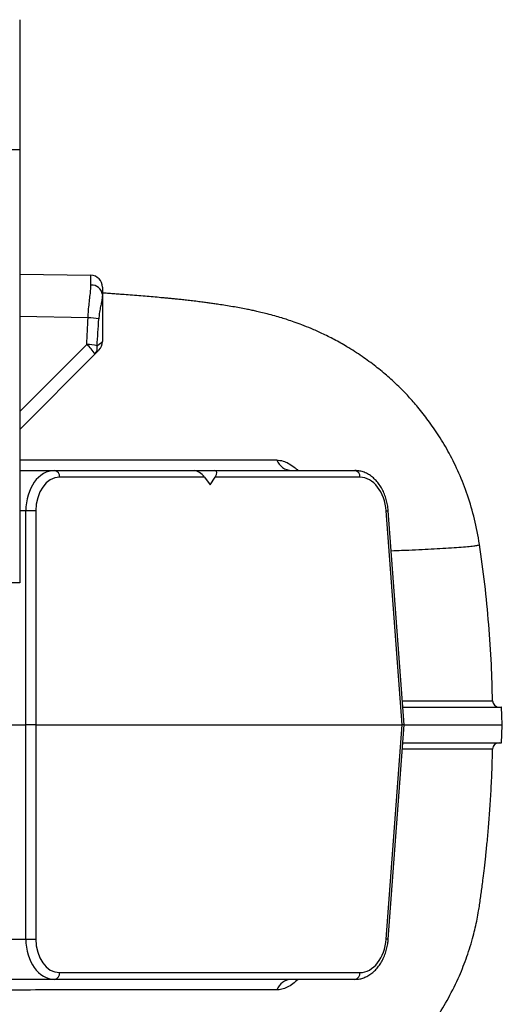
# Model space of a CAD drawing. Header units: millimetres. Extents: x 1240 to 2170, y 618 to 2781.
# Tile 5 of 9: x 1966 to 2170, y 850 to 1266. Entities that reach past the tile are written whole.
import ezdxf

# ---------------------------------------------------------------- set-up
doc = ezdxf.new("R2010")
doc.units = ezdxf.units.MM

msp = doc.modelspace()

# ---------------------------------------------------------------- linework, layer by layer
at = {"color": 7, "linetype": 'Continuous', "lineweight": 25}
for p, q in [((1965.91, 1266.1), (1965.91, 1211.1)), ((1965.91, 1211.1), (1960.91, 1211.1)), ((1965.91, 1211.1), (1965.91, 1028.18)), ((1965.91, 1158.6), (1996, 1158.08)), ((2000.91, 1153.08), (2000.91, 1149.96)), ((2000.91, 1149.96), (2000.91, 1130.06)), ((1997.73, 1124.8), (1965.91, 1092.99)), ((1965.91, 1075.6), (1980.69, 1075.6)), ((1980.69, 1075.6), (2039.94, 1075.6)), ((2039.94, 1075.6), (2048.42, 1075.6)), ((2048.42, 1075.6), (2107.67, 1075.6)), ((2080.85, 1075.6), (2080.81, 1075.6)), ((2044.07, 1072.75), (1982.81, 1072.75)), ((2044.07, 1072.75), (2046.42, 1069.6)), ((2046.42, 1069.6), (2048.53, 1072.75)), ((2109.79, 1072.75), (2048.53, 1072.75)), ((1968.51, 968.1), (1968.51, 1058.54)), ((1972.75, 1058.54), (1972.75, 968.1)), ((2127.61, 968.1), (2120.91, 1058.54)), ((2128.49, 968.1), (2121.78, 1058.6)), ((1965.91, 1028.18), (1960.91, 1028.18)), ((1951.93, 968.1), (1968.51, 968.1)), ((1968.51, 877.65), (1968.51, 968.1)), ((1972.75, 968.1), (1968.51, 968.1)), ((1972.75, 968.1), (1972.75, 877.65)), ((1972.75, 968.1), (2127.61, 968.1)), ((2120.91, 877.65), (2127.61, 968.1)), ((2121.78, 877.59), (2128.49, 968.1)), ((2128.49, 968.1), (2127.61, 968.1)), ((1949.63, 877.65), (1968.51, 877.65)), ((1982.81, 863.44), (2109.79, 863.44)), ((1980.69, 860.6), (1959.08, 860.6)), ((2107.67, 860.6), (1980.69, 860.6))]:
    msp.add_line(p, q, dxfattribs=at)
at = {"color": 8, "linetype": 'Continuous', "lineweight": 25}
for p, q in [((1994.84, 1140.19), (1965.91, 1140.69)), ((1965.91, 1100.5), (1994.28, 1128.86)), ((1968.51, 1058.54), (1965.91, 1058.54))]:
    msp.add_line(p, q, dxfattribs=at)
at = {"color": 7, "linetype": 'Continuous', "lineweight": 25, "flags": 128}
for points in [[(1998.62, 1128.34), (1999.61, 1129.08), (2000.33, 1129.62), (2000.77, 1129.95), (2000.91, 1130.06)], [(1999.45, 1126.53), (1999.25, 1126.33), (1998.68, 1125.75), (1997.73, 1124.8)], [(2170, 968.1), (2169.79, 972.07), (2169.61, 975.6)], [(2169.61, 960.59), (2169.79, 964.12), (2170, 968.1)]]:
    msp.add_lwpolyline(points, dxfattribs=at)
at = {"color": 8, "linetype": 'Continuous', "lineweight": 25, "flags": 128}
for points in [[(2120.91, 1058.54), (2121.28, 1058.56), (2121.55, 1058.59), (2121.72, 1058.6), (2121.78, 1058.6), (2121.78, 1058.6)], [(2121.78, 877.59), (2121.72, 877.59), (2121.55, 877.61), (2121.28, 877.63), (2120.91, 877.65)]]:
    msp.add_lwpolyline(points, dxfattribs=at)
at = {"color": 7, "linetype": 'Continuous', "lineweight": 25}
for centre, radius, start, end in [((1995.91, 1153.08), 5, 0, 89), ((1996.41, 1149.39), 4.54, 7.2034, 94.7281), ((1994.37, 1116.24), 23.95, 77.9561, 88.8744), ((1983.95, 1116.59), 16.04, 30.7994, 49.9116), ((1993.27, 1102.18), 26.7, 78.439, 87.8261), ((1994.96, 1127.38), 3.79, 317.0768, 14.6474), ((1995.91, 1130.06), 5, 315, 0), ((2081.08, 1082.48), 6.89, 200.6905, 267.8318), ((1980.2, 1073.02), 2.62, 354.2104, 79.1717), ((2107.18, 1073.02), 2.62, 354.2104, 79.1717), ((1970.63, 1024.92), 33.69, 86.3944, 93.6056), ((2168.69, 978.4), 2.8, 181.543, 269.7681), ((2168.69, 957.8), 2.8, 90.0015, 178.9415), ((1970.63, 911.25), 33.67, 266.3924, 273.6076), ((1980.2, 863.17), 2.62, 280.8283, 5.7896), ((2107.18, 863.17), 2.62, 280.8283, 5.7896), ((2081.09, 853.71), 6.89, 92.1668, 159.302)]:
    msp.add_arc(centre, radius, start, end, dxfattribs=at)
for centre, major_axis, ratio, start_param, end_param in [((1995.91, 1138.07), (0.09, 20), 0.003927, 5.626546, 6.283134), ((1981, 1197.47), (-0.27, 142.74), 0.105072, 4.210808, 4.299277), ((1980.91, 1196.94), (-0.36, 142.74), 0.140095, 4.210653, 4.299121), ((1981.25, 1057.6), (-1.11, 17.98), 0.705763, 6.239705, 7.758142), ((2042.06, 1072.6), (2.77, -2.77), 0.414214, 1.230457, 2.748894), ((2046.3, 1072.6), (2.77, 2.77), 0.414214, 5.157448, 6.675884), ((1983.37, 1057.75), (-1.11, 14.98), 0.705175, 6.23111, 7.749547), ((2110.34, 1057.75), (-1.11, 14.98), 0.705175, 4.712674, 6.23111), ((1981.25, 878.6), (1.11, 17.98), 0.705763, 1.666636, 3.185073), ((1983.37, 878.44), (1.11, 14.98), 0.705175, 1.675231, 3.193668), ((2110.34, 878.44), (1.11, 14.98), 0.705175, 3.193668, 4.712104)]:
    msp.add_ellipse(centre, major_axis=major_axis, ratio=ratio, start_param=start_param, end_param=end_param, dxfattribs=at)
for points, knots in [([(1994.84, 1140.19), (1994.9, 1141.21), (1995, 1143.29), (1995.31, 1146.31), (1995.65, 1149.16), (1995.96, 1151.77), (1996.01, 1153.19), (1996.03, 1153.92)], [0, 0, 0, 0, 0.190295, 0.389501, 0.594137, 0.794171, 1, 1, 1, 1]), ([(2000.91, 1149.96), (2000.88, 1149.45), (2000.82, 1148.42), (2000.44, 1146.5), (1999.99, 1144.34), (1999.57, 1142.08), (1999.44, 1140.43), (1999.37, 1139.67)], [0, 0, 0, 0, 0.212224, 0.431135, 0.624428, 0.824558, 1, 1, 1, 1]), ([(2160.34, 1044.41), (2159.71, 1047.99), (2158.47, 1055.02), (2155.47, 1065.06), (2151.86, 1074.33), (2147.74, 1082.72), (2143.36, 1090.16), (2138.9, 1096.63), (2134.56, 1102.15), (2130.61, 1106.63), (2127.16, 1110.19), (2124.27, 1112.96), (2121.66, 1115.32), (2119.11, 1117.48), (2115.5, 1120.38), (2110.59, 1123.97), (2104.75, 1127.72), (2099.01, 1130.95), (2093.85, 1133.51), (2089.22, 1135.56), (2085.41, 1137.09), (2082.07, 1138.31), (2079.15, 1139.3), (2076.47, 1140.14), (2073.64, 1140.97), (2070.71, 1141.76), (2067.98, 1142.43), (2065.71, 1142.95), (2063.7, 1143.39), (2061.42, 1143.85), (2058.8, 1144.35), (2055.91, 1144.86), (2053.01, 1145.34), (2050.34, 1145.75), (2048.02, 1146.09), (2046.01, 1146.37), (2043.94, 1146.65), (2041.62, 1146.94), (2039.1, 1147.25), (2036.57, 1147.54), (2034.28, 1147.79), (2032.26, 1148), (2030.38, 1148.19), (2028.46, 1148.38), (2026.08, 1148.6), (2023.21, 1148.86), (2019.84, 1149.15), (2016.31, 1149.44), (2012.76, 1149.72), (2009.53, 1149.97), (2006.75, 1150.18), (2004.32, 1150.36), (2002.41, 1150.5), (2001.22, 1150.58), (2000.91, 1150.6)], [0, 0, 0, 0, 0.033994, 0.066682, 0.097756, 0.126903, 0.153848, 0.178382, 0.200311, 0.219491, 0.234259, 0.246694, 0.257078, 0.267535, 0.278488, 0.30149, 0.326509, 0.346815, 0.366692, 0.384582, 0.400768, 0.415251, 0.428139, 0.440648, 0.456433, 0.474556, 0.490579, 0.504596, 0.518458, 0.534255, 0.555669, 0.579405, 0.605322, 0.630491, 0.648456, 0.664905, 0.68239, 0.702284, 0.724556, 0.744929, 0.762589, 0.777586, 0.791442, 0.806324, 0.822252, 0.846314, 0.871485, 0.896682, 0.921925, 0.945782, 0.962622, 0.977826, 0.994226, 1, 1, 1, 1]), ([(2121.78, 1058.6), (2121.74, 1059.04), (2121.63, 1060.27), (2121.26, 1062.27), (2120.61, 1064.55), (2119.73, 1066.72), (2118.64, 1068.74), (2117.36, 1070.56), (2115.89, 1072.15), (2114.27, 1073.48), (2112.53, 1074.5), (2110.71, 1075.21), (2109.08, 1075.55), (2108.06, 1075.58), (2107.67, 1075.6)], [0, 0, 0, 0, 0.048916, 0.138955, 0.229184, 0.319617, 0.410278, 0.501113, 0.591885, 0.682218, 0.771607, 0.859581, 0.945916, 1, 1, 1, 1]), ([(2165.87, 978.34), (2165.74, 983.43), (2165.45, 994.2), (2164.33, 1010.61), (2162.69, 1027.55), (2161.13, 1038.79), (2160.34, 1044.41)], [0, 0, 0, 0, 0.230316, 0.486975, 0.743582, 1, 1, 1, 1]), ([(2127.93, 975.6), (2128.17, 975.6), (2130.68, 975.6), (2135.65, 975.6), (2142.63, 975.6), (2149.23, 975.6), (2154.49, 975.6), (2158.62, 975.6), (2162.18, 975.6), (2165.33, 975.6), (2167.83, 975.6), (2169.14, 975.6), (2169.64, 975.6), (2169.57, 975.6), (2169.55, 975.6)], [0, 0, 0, 0, 0.00843, 0.089224, 0.197108, 0.305037, 0.412929, 0.493712, 0.574495, 0.682393, 0.790335, 0.898229, 0.979021, 1, 1, 1, 1]), ([(2128.49, 968.1), (2128.64, 968.1), (2131.07, 968.1), (2135.28, 968.1), (2141.06, 968.1), (2146.28, 968.1), (2151.01, 968.1), (2155.24, 968.1), (2158.96, 968.1), (2162.17, 968.1), (2164.85, 968.1), (2166.99, 968.1), (2168.59, 968.1), (2169.58, 968.1), (2170.03, 968.1), (2169.96, 968.1), (2169.94, 968.1)], [0, 0, 0, 0, 0.00548, 0.086442, 0.167354, 0.248268, 0.329464, 0.410661, 0.491535, 0.572478, 0.65339, 0.734301, 0.815514, 0.896727, 0.977603, 1, 1, 1, 1]), ([(1895.13, 779.55), (1896.41, 779.66), (1899.67, 779.95), (1905.36, 780.41), (1911.98, 780.91), (1919.83, 781.42), (1928.57, 781.88), (1937.17, 782.25), (1944.78, 782.54), (1951.83, 782.8), (1958.94, 783.08), (1966.24, 783.41), (1973.1, 783.76), (1979.49, 784.13), (1985.65, 784.52), (1991.8, 784.94), (1997.97, 785.37), (2004.32, 785.83), (2010.76, 786.32), (2016.36, 786.76), (2020.99, 787.14), (2024.61, 787.46), (2027.86, 787.76), (2030.72, 788.03), (2033.23, 788.29), (2035.5, 788.53), (2037.33, 788.74), (2038.81, 788.91), (2040.02, 789.05), (2041.37, 789.21), (2042.95, 789.41), (2044.98, 789.68), (2047.29, 789.99), (2049.78, 790.35), (2052.15, 790.71), (2054.29, 791.05), (2056.27, 791.39), (2058.09, 791.71), (2059.72, 792.01), (2061.22, 792.3), (2062.73, 792.6), (2064.72, 793.02), (2067.07, 793.55), (2069.5, 794.13), (2071.75, 794.71), (2073.72, 795.25), (2075.6, 795.79), (2077.36, 796.32), (2079.11, 796.88), (2080.85, 797.46), (2083.37, 798.34), (2087.15, 799.76), (2091.88, 801.77), (2096.96, 804.2), (2101.86, 806.82), (2106.5, 809.58), (2110.68, 812.33), (2114.69, 815.2), (2118.48, 818.16), (2122.01, 821.17), (2125.05, 823.96), (2128.47, 827.31), (2132.54, 831.66), (2137.43, 837.56), (2142.49, 844.63), (2147.46, 852.88), (2151.71, 861.53), (2155.16, 870.31), (2157.26, 877.14), (2158.58, 882.44), (2159.35, 885.99), (2159.95, 889.19), (2160.4, 892.17), (2160.78, 894.84), (2161.16, 897.58), (2161.53, 900.35), (2161.95, 903.65), (2162.45, 907.79), (2163.02, 912.86), (2163.62, 918.75), (2164.23, 925.47), (2164.81, 933.03), (2165.32, 941.42), (2165.71, 949.8), (2165.82, 955.36), (2165.88, 957.85)], [0, 0, 0, 0, 0.008445, 0.021621, 0.038947, 0.055218, 0.078883, 0.104694, 0.123776, 0.140926, 0.161182, 0.18132, 0.200757, 0.219362, 0.238571, 0.259004, 0.280669, 0.303604, 0.327822, 0.353349, 0.370364, 0.386612, 0.401452, 0.414896, 0.426947, 0.437606, 0.447365, 0.453117, 0.458671, 0.46461, 0.472168, 0.481403, 0.494561, 0.507213, 0.519079, 0.530233, 0.539552, 0.548015, 0.556154, 0.562323, 0.56856, 0.576381, 0.586052, 0.595676, 0.603923, 0.610674, 0.616224, 0.621757, 0.62646, 0.631255, 0.636459, 0.64583, 0.657251, 0.66792, 0.67932, 0.689944, 0.699729, 0.708682, 0.718722, 0.727525, 0.735147, 0.741861, 0.753868, 0.767911, 0.783839, 0.80148, 0.820625, 0.836539, 0.853108, 0.859766, 0.866492, 0.873028, 0.877657, 0.883048, 0.888056, 0.893331, 0.899128, 0.906972, 0.916263, 0.927063, 0.939414, 0.953345, 0.968878, 0.98603, 1, 1, 1, 1]), ([(2165.89, 957.85), (2165.89, 957.85), (2166.03, 957.85), (2165.51, 957.85), (2164.23, 957.85), (2161.98, 957.85), (2158.94, 957.85), (2155.08, 957.85), (2150.49, 957.85), (2145.16, 957.85), (2139.03, 957.85), (2133.19, 957.85), (2129.16, 957.85), (2127.73, 957.85)], [0, 0, 0, 0, 0.002511, 0.107279, 0.210444, 0.313685, 0.416938, 0.52012, 0.625499, 0.730942, 0.836367, 0.94172, 1, 1, 1, 1]), ([(2127.93, 960.6), (2128.17, 960.6), (2130.68, 960.6), (2135.65, 960.6), (2142.63, 960.6), (2149.23, 960.6), (2154.49, 960.6), (2158.62, 960.6), (2162.18, 960.6), (2165.33, 960.6), (2167.83, 960.6), (2169.14, 960.6), (2169.64, 960.6), (2169.57, 960.6), (2169.55, 960.6)], [0, 0, 0, 0, 0.00843, 0.089224, 0.197108, 0.305037, 0.412929, 0.493712, 0.574495, 0.682393, 0.790335, 0.898229, 0.979021, 1, 1, 1, 1]), ([(2107.67, 860.6), (2108.04, 860.61), (2109.03, 860.64), (2110.6, 860.96), (2112.35, 861.61), (2114.03, 862.55), (2115.6, 863.77), (2117.05, 865.26), (2118.35, 866.99), (2119.47, 868.93), (2120.39, 871.04), (2121.1, 873.29), (2121.57, 875.49), (2121.71, 876.94), (2121.78, 877.59)], [0, 0, 0, 0, 0.052009, 0.135671, 0.219644, 0.304612, 0.390902, 0.478522, 0.567213, 0.656608, 0.746371, 0.836265, 0.92619, 1, 1, 1, 1]), ([(2074.64, 856.14), (2070.89, 856.14), (2066.97, 856.14), (2058.81, 856.14), (2054.55, 856.14), (2047.9, 856.14), (2045.63, 856.14), (2041.02, 856.14), (2038.67, 856.14), (2031.5, 856.15), (2026.58, 856.15), (2019, 856.15), (2016.44, 856.15), (2011.25, 856.15), (2008.63, 856.15), (2000.67, 856.14), (1995.24, 856.14), (1978.56, 856.12), (1966.9, 856.1), (1954.86, 856.08)], [0, 0, 0, 0, 0.125, 0.125, 0.25, 0.25, 0.3125, 0.3125, 0.375, 0.375, 0.5, 0.5, 0.5625, 0.5625, 0.625, 0.625, 0.75, 0.75, 1, 1, 1, 1])]:
    msp.add_open_spline(points, degree=3, knots=knots, dxfattribs=at)
at = {"color": 8, "linetype": 'Continuous', "lineweight": 25}
for points, knots in [([(1965.91, 1080.09), (1966.55, 1080.09), (1971.52, 1080.08), (1980.54, 1080.07), (1992.87, 1080.06), (2005.35, 1080.05), (2017.95, 1080.05), (2030.58, 1080.05), (2042.65, 1080.05), (2054.08, 1080.05), (2064.81, 1080.05), (2071.36, 1080.05), (2074.63, 1080.05)], [0, 0, 0, 0, 0.014596, 0.113148, 0.212193, 0.311239, 0.42495, 0.538858, 0.653622, 0.768378, 0.884186, 1, 1, 1, 1]), ([(2074.63, 1080.05), (2075.5, 1079.97), (2077.05, 1079.82), (2079.57, 1078.69), (2081.71, 1077.35), (2083.06, 1076.1), (2083.6, 1075.6)], [0, 0, 0, 0, 0.317155, 0.568682, 0.827211, 1, 1, 1, 1]), ([(2123.03, 1041.72), (2124.52, 1041.78), (2128.23, 1041.92), (2133.43, 1042.15), (2138.81, 1042.41), (2143.89, 1042.68), (2148.61, 1042.96), (2152.78, 1043.24), (2156.13, 1043.53), (2158.58, 1043.82), (2159.95, 1044.11), (2160.5, 1044.3), (2160.33, 1044.4), (2160.32, 1044.41)], [0, 0, 0, 0, 0.060933, 0.151644, 0.244061, 0.339191, 0.446719, 0.55602, 0.665822, 0.775442, 0.885281, 0.99315, 1, 1, 1, 1]), ([(2127.73, 978.34), (2129.12, 978.34), (2133.51, 978.34), (2139.86, 978.34), (2146.69, 978.34), (2152.47, 978.34), (2157.39, 978.34), (2161.35, 978.34), (2164.11, 978.34), (2165.69, 978.34), (2165.75, 978.34), (2165.78, 978.34)], [0, 0, 0, 0, 0.0560023, 0.1758592, 0.2958197, 0.4158036, 0.5356925, 0.6591013, 0.7826403, 0.9061662, 1, 1, 1, 1]), ([(2083.66, 860.6), (2082.92, 859.94), (2081.37, 858.58), (2079.04, 857.21), (2076.73, 856.31), (2075.35, 856.2), (2074.64, 856.14)], [0, 0, 0, 0, 0.235824, 0.491803, 0.74261, 1, 1, 1, 1])]:
    msp.add_open_spline(points, degree=3, knots=knots, dxfattribs=at)

doc.saveas('drawing.dxf')
